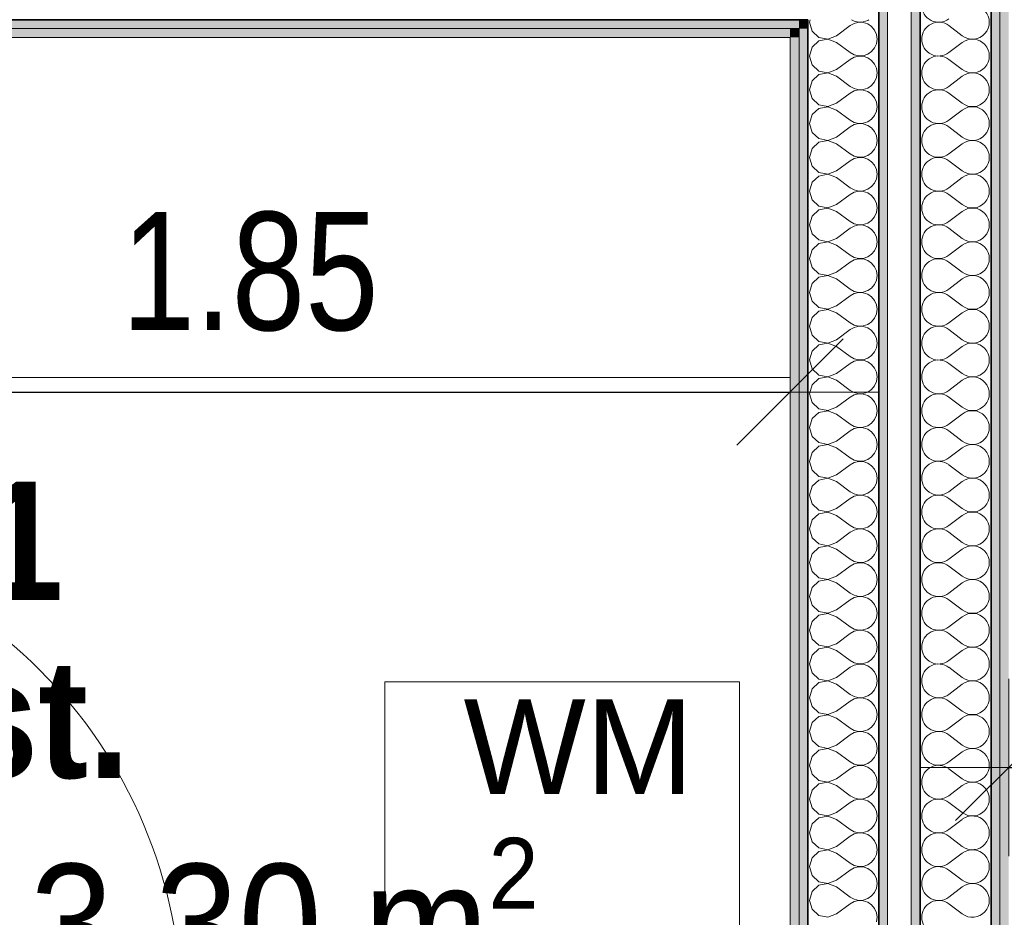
# Model space of a CAD drawing. Header units: metres. Extents: x -7.1 to 26.5, y -14.7 to 18.1.
# Tile 103 of 182: x 14.7 to 16.3, y 4.4 to 5.9. Entities that reach past the tile are written whole.
import ezdxf

# ---------------------------------------------------------------- set-up
doc = ezdxf.new("R2010")
doc.units = ezdxf.units.M
doc.header["$PDMODE"] = 65
doc.linetypes.add('AUSGEZOGEN', pattern=[0])
for name, color, linetype in [('XR$1$010 Türen', 7, 'AUSGEZOGEN'), ('XR$1$015 Innenwände', 7, 'AUSGEZOGEN'), ('XR$1$015 Innenwände Schichttrennlinien', 7, 'AUSGEZOGEN'), ('XR$1$065 Möbel Einrichtung', 7, 'AUSGEZOGEN'), ('XR$1$080 Raumdefinitionen Kontur', 7, 'AUSGEZOGEN'), ('XR$2$080 Raumdefinitionen Text_1', 7, 'AUSGEZOGEN'), ('XR$2$105 Bemassungen 100', 7, 'AUSGEZOGEN'), ('XR$3$015 Innenwände Bauteilschraffuren', 7, 'AUSGEZOGEN')]:
    doc.layers.add(name, color=color, linetype=linetype)
doc.styles.add('ARIAL', font='arial.ttf')
doc.dimstyles.new('DIMSTYLE_3', dxfattribs={"dimtxt": 0.2, "dimasz": 0.3, "dimexe": 0, "dimexo": 0, "dimgap": 0.1, "dimtad": 2, "dimrnd": 0.005, "dimzin": 4, "dimdsep": 46, "dimtxsty": 'ARIAL', "dimblk1": 'ALL_ML_STRICH', "dimblk2": 'ALL_ML_STRICH', "dimsah": 1, "dimcen": 0, "dimclrd": 7, "dimclre": 7, "dimclrt": 7, "dimadec": 0, "dimazin": 0, "dimtfac": 1, "dimtdec": 0, "dimtix": 1, "dimtmove": 2, "dimatfit": 3, "dimfxl": 0, "dimtzin": 0, "dimlwd": 0, "dimlwe": 18, "dimarcsym": 0})

# ---------------------------------------------------------------- blocks, each defined once
blk = doc.blocks.new('ALL_ML_STRICH')
at = {"color": 0, "linetype": 'ByBlock', "lineweight": -2}
for p, q in [((0, -0.5), (0, 0.5)), ((-0.3, -0.3), (0.3, 0.3)), ((-1, 0), (0.5, 0))]:
    blk.add_line(p, q, dxfattribs=at)
blk = doc.blocks.new('*D174')
at = {"layer": 'DEFPOINTS', "color": 7, "linetype": 'AUSGEZOGEN', "lineweight": 18, "transparency": 33554687}
for p in [(15.9718, 5.5534), (14.1218, 5.3905), (14.1218, 5.2885)]:
    blk.add_point(p, dxfattribs=at)
at = {"layer": 'XR$2$105 Bemassungen 100', "color": 7, "linetype": 'AUSGEZOGEN', "lineweight": -2, "transparency": 33554687}
for p, q in [((14.1218, 5.2885), (14.1218, 5.2885)), ((14.1218, 5.2885), (15.9718, 5.2885)), ((15.9718, 5.2885), (15.9718, 5.2885))]:
    blk.add_line(p, q, dxfattribs=at)
at = {"layer": 'XR$2$105 Bemassungen 100', "color": 7, "linetype": 'AUSGEZOGEN', "lineweight": 18, "transparency": 33554687, "xscale": 0.3, "yscale": 0.3, "zscale": 0.3, "rotation": 180}
blk.add_blockref('ALL_ML_STRICH', (14.1218, 5.2885), dxfattribs=at)
at = {"layer": 'XR$2$105 Bemassungen 100', "color": 7, "linetype": 'AUSGEZOGEN', "lineweight": 18, "transparency": 33554687, "xscale": 0.3, "yscale": 0.3, "zscale": 0.3}
blk.add_blockref('ALL_ML_STRICH', (15.9718, 5.2885), dxfattribs=at)
at = {"layer": 'XR$2$105 Bemassungen 100', "color": 7, "linetype": 'AUSGEZOGEN', "lineweight": 18, "transparency": 33554687, "insert": (15.0577, 5.4919), "char_height": 0.2, "width": 0.64, "attachment_point": 5, "style": 'ARIAL'}
blk.add_mtext('\\W0.80;\\A1;{\\A1;{1.85\\H0.132000;\\S^ ;}}', dxfattribs=at)
blk = doc.blocks.new('*D175')
at = {"layer": 'DEFPOINTS', "color": 7, "linetype": 'AUSGEZOGEN', "lineweight": 18, "transparency": 33554687}
for p in [(16.3418, 4.6535), (16.3418, 4.6535), (17.3418, 4.6535)]:
    blk.add_point(p, dxfattribs=at)
at = {"layer": 'XR$2$105 Bemassungen 100', "color": 7, "linetype": 'AUSGEZOGEN', "lineweight": -2, "transparency": 33554687}
for p, q in [((16.3418, 4.6535), (16.3418, 4.6535)), ((16.3418, 4.6535), (17.3418, 4.6535)), ((17.3418, 4.6535), (17.3418, 4.6535))]:
    blk.add_line(p, q, dxfattribs=at)
at = {"layer": 'XR$2$105 Bemassungen 100', "color": 7, "linetype": 'AUSGEZOGEN', "lineweight": 18, "transparency": 33554687, "xscale": 0.3, "yscale": 0.3, "zscale": 0.3, "rotation": 180}
blk.add_blockref('ALL_ML_STRICH', (16.3418, 4.6535), dxfattribs=at)
at = {"layer": 'XR$2$105 Bemassungen 100', "color": 7, "linetype": 'AUSGEZOGEN', "lineweight": 18, "transparency": 33554687, "xscale": 0.3, "yscale": 0.3, "zscale": 0.3}
blk.add_blockref('ALL_ML_STRICH', (17.3418, 4.6535), dxfattribs=at)
at = {"layer": 'XR$2$105 Bemassungen 100', "color": 7, "linetype": 'AUSGEZOGEN', "lineweight": 18, "transparency": 33554687, "insert": (16.8536, 4.8569), "char_height": 0.2, "width": 0.64, "attachment_point": 5, "style": 'ARIAL'}
blk.add_mtext('\\W0.80;\\A1;{\\A1;{1.00\\H0.132000;\\S^ ;}}', dxfattribs=at)
blk = doc.blocks.new('COMPLEXOBJECT_207')
at = {"layer": 'XR$3$015 Innenwände Bauteilschraffuren', "color": 8, "linetype": 'AUSGEZOGEN', "lineweight": 13, "transparency": 33554687}
for p, q in [((16.2632, 5.8914), (16.2403, 5.9086)), ((16.2632, 5.88), (16.2403, 5.8629)), ((16.2632, 5.8343), (16.2403, 5.8514)), ((16.2632, 5.8229), (16.2403, 5.8057)), ((16.2632, 5.7771), (16.2403, 5.7943)), ((16.2632, 5.7657), (16.2403, 5.7486)), ((16.2632, 5.72), (16.2403, 5.7371)), ((16.2632, 5.7086), (16.2403, 5.6914)), ((16.2632, 5.6629), (16.2403, 5.68)), ((16.2632, 5.6514), (16.2403, 5.6343)), ((16.2632, 5.6057), (16.2403, 5.6229)), ((16.2632, 5.5943), (16.2403, 5.5771)), ((16.2632, 5.5486), (16.2403, 5.5657)), ((16.2632, 5.5371), (16.2403, 5.52)), ((16.2632, 5.4914), (16.2403, 5.5086)), ((16.2632, 5.48), (16.2403, 5.4629)), ((16.2632, 5.4343), (16.2403, 5.4514)), ((16.2632, 5.4229), (16.2403, 5.4057)), ((16.2632, 5.3771), (16.2403, 5.3943)), ((16.2632, 5.3657), (16.2403, 5.3486)), ((16.2632, 5.32), (16.2403, 5.3371)), ((16.2632, 5.3086), (16.2403, 5.2914)), ((16.2632, 5.2629), (16.2403, 5.28)), ((16.2632, 5.2514), (16.2403, 5.2343)), ((16.2632, 5.2057), (16.2403, 5.2229)), ((16.2632, 5.1943), (16.2403, 5.1771)), ((16.2632, 5.1486), (16.2403, 5.1657)), ((16.2632, 5.1371), (16.2403, 5.12)), ((16.2632, 5.0914), (16.2403, 5.1086)), ((16.2632, 5.08), (16.2403, 5.0629)), ((16.2632, 5.0343), (16.2403, 5.0514)), ((16.2632, 5.0229), (16.2403, 5.0057)), ((16.2632, 4.9771), (16.2403, 4.9943)), ((16.2632, 4.9657), (16.2403, 4.9486)), ((16.2632, 4.92), (16.2403, 4.9371)), ((16.2632, 4.9086), (16.2403, 4.8914)), ((16.2632, 4.8629), (16.2403, 4.88)), ((16.2632, 4.8514), (16.2403, 4.8343)), ((16.2632, 4.8057), (16.2403, 4.8229)), ((16.2632, 4.7943), (16.2403, 4.7771)), ((16.2632, 4.7486), (16.2403, 4.7657)), ((16.2632, 4.7371), (16.2403, 4.72)), ((16.2632, 4.6914), (16.2403, 4.7086)), ((16.2632, 4.68), (16.2403, 4.6629)), ((16.2632, 4.6343), (16.2403, 4.6514)), ((16.2632, 4.6229), (16.2403, 4.6057)), ((16.2632, 4.5771), (16.2403, 4.5943)), ((16.2632, 4.5657), (16.2403, 4.5486)), ((16.2632, 4.52), (16.2403, 4.5371)), ((16.2632, 4.5086), (16.2403, 4.4914)), ((16.2632, 4.4629), (16.2403, 4.48)), ((16.2632, 4.4514), (16.2403, 4.4343)), ((16.2632, 4.4057), (16.2403, 4.4229))]:
    blk.add_line(p, q, dxfattribs=at)
for centre, start, end in [((16.2232, 5.9429), 180, 306.8699), ((16.2803, 5.9143), 233.1301, 126.8699), ((16.2232, 5.8857), 53.1301, 180), ((16.2232, 5.8857), 180, 306.8699), ((16.2803, 5.8571), 233.1301, 126.8699), ((16.2232, 5.8286), 53.1301, 180), ((16.2232, 5.8286), 180, 306.8699), ((16.2803, 5.8), 233.1301, 126.8699), ((16.2232, 5.7714), 53.1301, 180), ((16.2232, 5.7714), 180, 306.8699), ((16.2803, 5.7429), 233.1301, 126.8699), ((16.2232, 5.7143), 53.1301, 180), ((16.2232, 5.7143), 180, 306.8699), ((16.2803, 5.6857), 233.1301, 126.8699), ((16.2232, 5.6571), 53.1301, 180), ((16.2232, 5.6571), 180, 306.8699), ((16.2803, 5.6286), 233.1301, 126.8699), ((16.2232, 5.6), 53.1301, 180), ((16.2232, 5.6), 180, 306.8699), ((16.2803, 5.5714), 233.1301, 126.8699), ((16.2232, 5.5429), 53.1301, 180), ((16.2232, 5.5429), 180, 306.8699), ((16.2803, 5.5143), 233.1301, 126.8699), ((16.2232, 5.4857), 53.1301, 180), ((16.2232, 5.4857), 180, 306.8699), ((16.2803, 5.4571), 233.1301, 126.8699), ((16.2232, 5.4286), 53.1301, 180), ((16.2232, 5.4286), 180, 306.8699), ((16.2803, 5.4), 233.1301, 126.8699), ((16.2232, 5.3714), 53.1301, 180), ((16.2232, 5.3714), 180, 306.8699), ((16.2803, 5.3429), 233.1301, 126.8699), ((16.2232, 5.3143), 53.1301, 180), ((16.2232, 5.3143), 180, 306.8699), ((16.2803, 5.2857), 233.1301, 126.8699), ((16.2232, 5.2571), 53.1301, 180), ((16.2232, 5.2571), 180, 306.8699), ((16.2803, 5.2286), 233.1301, 126.8699), ((16.2232, 5.2), 53.1301, 180), ((16.2232, 5.2), 180, 306.8699), ((16.2803, 5.1714), 233.1301, 126.8699), ((16.2232, 5.1429), 53.1301, 180), ((16.2232, 5.1429), 180, 306.8699), ((16.2803, 5.1143), 233.1301, 126.8699), ((16.2232, 5.0857), 53.1301, 180), ((16.2232, 5.0857), 180, 306.8699), ((16.2803, 5.0571), 233.1301, 126.8699), ((16.2232, 5.0286), 53.1301, 180), ((16.2232, 5.0286), 180, 306.8699), ((16.2803, 5), 233.1301, 126.8699), ((16.2232, 4.9714), 53.1301, 180), ((16.2232, 4.9714), 180, 306.8699), ((16.2803, 4.9429), 233.1301, 126.8699), ((16.2232, 4.9143), 53.1301, 180), ((16.2232, 4.9143), 180, 306.8699), ((16.2803, 4.8857), 233.1301, 126.8699), ((16.2232, 4.8571), 53.1301, 180), ((16.2232, 4.8571), 180, 306.8699), ((16.2803, 4.8286), 233.1301, 126.8699), ((16.2232, 4.8), 53.1301, 180), ((16.2232, 4.8), 180, 306.8699), ((16.2803, 4.7714), 233.1301, 126.8699), ((16.2232, 4.7429), 53.1301, 180), ((16.2232, 4.7429), 180, 306.8699), ((16.2803, 4.7143), 233.1301, 126.8699), ((16.2232, 4.6857), 53.1301, 180), ((16.2232, 4.6857), 180, 306.8699), ((16.2803, 4.6571), 233.1301, 126.8699), ((16.2232, 4.6286), 53.1301, 180), ((16.2232, 4.6286), 180, 306.8699), ((16.2803, 4.6), 233.1301, 126.8699), ((16.2232, 4.5714), 53.1301, 180), ((16.2232, 4.5714), 180, 306.8699), ((16.2803, 4.5429), 233.1301, 126.8699), ((16.2232, 4.5143), 53.1301, 180), ((16.2232, 4.5143), 180, 306.8699), ((16.2803, 4.4857), 233.1301, 126.8699), ((16.2232, 4.4571), 53.1301, 180), ((16.2232, 4.4571), 180, 306.8699), ((16.2803, 4.4286), 233.1301, 126.8699), ((16.2232, 4.4), 53.1301, 180), ((16.2232, 4.4), 180, 306.8699)]:
    blk.add_arc(centre, 0.0286, start, end, dxfattribs=at)
blk = doc.blocks.new('COMPLEXOBJECT_250')
at = {"layer": 'XR$3$015 Innenwände Bauteilschraffuren', "color": 8, "linetype": 'AUSGEZOGEN', "lineweight": 13, "transparency": 33554687}
for p, q in [((16.0058, 5.9185), (16.0046, 5.9143)), ((16.0759, 5.9185), (16.0801, 5.9162)), ((16.0801, 5.9162), (16.0878, 5.9144)), ((16.0956, 5.9148), (16.1031, 5.9173)), ((16.1031, 5.9173), (16.1049, 5.9185)), ((16.0046, 5.9143), (16.0089, 5.8993)), ((16.0503, 5.8914), (16.0732, 5.9086)), ((16.0801, 5.9124), (16.0732, 5.9086)), ((16.0878, 5.9142), (16.0801, 5.9124)), ((16.0878, 5.9144), (16.0956, 5.9148)), ((16.0956, 5.9138), (16.0878, 5.9142)), ((16.1031, 5.9113), (16.0956, 5.9138)), ((16.1096, 5.9068), (16.1031, 5.9113)), ((16.1146, 5.9007), (16.1096, 5.9068)), ((16.1178, 5.8935), (16.1146, 5.9007)), ((16.0089, 5.8993), (16.0204, 5.8887)), ((16.0204, 5.8887), (16.0358, 5.8858)), ((16.0358, 5.8856), (16.0204, 5.8827)), ((16.0358, 5.8858), (16.0503, 5.8914)), ((16.0503, 5.88), (16.0358, 5.8856)), ((16.1189, 5.8857), (16.1178, 5.8935)), ((16.1178, 5.8779), (16.1189, 5.8857)), ((16.0089, 5.8722), (16.0046, 5.8571)), ((16.0204, 5.8827), (16.0089, 5.8722)), ((16.0503, 5.88), (16.0732, 5.8629)), ((16.1096, 5.8646), (16.1146, 5.8707)), ((16.1146, 5.8707), (16.1178, 5.8779)), ((16.0046, 5.8571), (16.0089, 5.8421)), ((16.0503, 5.8343), (16.0732, 5.8514)), ((16.0732, 5.8629), (16.0801, 5.859)), ((16.0801, 5.8552), (16.0732, 5.8514)), ((16.0801, 5.859), (16.0878, 5.8573)), ((16.0878, 5.857), (16.0801, 5.8552)), ((16.0878, 5.8573), (16.0956, 5.8576)), ((16.0956, 5.8566), (16.0878, 5.857)), ((16.0956, 5.8576), (16.1031, 5.8602)), ((16.1031, 5.8541), (16.0956, 5.8566)), ((16.1031, 5.8602), (16.1096, 5.8646)), ((16.1096, 5.8497), (16.1031, 5.8541)), ((16.1146, 5.8436), (16.1096, 5.8497)), ((16.0089, 5.8421), (16.0204, 5.8316)), ((16.0358, 5.8287), (16.0503, 5.8343)), ((16.1178, 5.8364), (16.1146, 5.8436)), ((16.1189, 5.8286), (16.1178, 5.8364)), ((16.0204, 5.8256), (16.0089, 5.815)), ((16.0204, 5.8316), (16.0358, 5.8287)), ((16.0358, 5.8285), (16.0204, 5.8256)), ((16.0503, 5.8229), (16.0358, 5.8285)), ((16.0503, 5.8229), (16.0732, 5.8057)), ((16.1146, 5.8136), (16.1178, 5.8208)), ((16.1178, 5.8208), (16.1189, 5.8286)), ((16.0089, 5.815), (16.0046, 5.8)), ((16.0046, 5.8), (16.0089, 5.785)), ((16.0732, 5.8057), (16.0801, 5.8019)), ((16.0801, 5.8019), (16.0878, 5.8001)), ((16.0878, 5.7999), (16.0801, 5.7981)), ((16.0878, 5.8001), (16.0956, 5.8005)), ((16.0956, 5.7995), (16.0878, 5.7999)), ((16.0956, 5.8005), (16.1031, 5.803)), ((16.1031, 5.797), (16.0956, 5.7995)), ((16.1031, 5.803), (16.1096, 5.8075)), ((16.1096, 5.8075), (16.1146, 5.8136)), ((16.0089, 5.785), (16.0204, 5.7744)), ((16.0503, 5.7771), (16.0732, 5.7943)), ((16.0801, 5.7981), (16.0732, 5.7943)), ((16.1096, 5.7925), (16.1031, 5.797)), ((16.1146, 5.7864), (16.1096, 5.7925)), ((16.1178, 5.7792), (16.1146, 5.7864)), ((16.0204, 5.7684), (16.0089, 5.7579)), ((16.0204, 5.7744), (16.0358, 5.7715)), ((16.0358, 5.7713), (16.0204, 5.7684)), ((16.0358, 5.7715), (16.0503, 5.7771)), ((16.0503, 5.7657), (16.0358, 5.7713)), ((16.1189, 5.7714), (16.1178, 5.7792)), ((16.1178, 5.7636), (16.1189, 5.7714)), ((16.0089, 5.7579), (16.0046, 5.7429)), ((16.0503, 5.7657), (16.0732, 5.7486)), ((16.1031, 5.7459), (16.1096, 5.7503)), ((16.1096, 5.7503), (16.1146, 5.7564)), ((16.1146, 5.7564), (16.1178, 5.7636)), ((16.0046, 5.7429), (16.0089, 5.7278)), ((16.0503, 5.72), (16.0732, 5.7371)), ((16.0732, 5.7486), (16.0801, 5.7448)), ((16.0801, 5.741), (16.0732, 5.7371)), ((16.0801, 5.7448), (16.0878, 5.743)), ((16.0878, 5.7427), (16.0801, 5.741)), ((16.0878, 5.743), (16.0956, 5.7434)), ((16.0956, 5.7424), (16.0878, 5.7427)), ((16.0956, 5.7434), (16.1031, 5.7459)), ((16.1031, 5.7398), (16.0956, 5.7424)), ((16.1096, 5.7354), (16.1031, 5.7398)), ((16.1146, 5.7293), (16.1096, 5.7354)), ((16.0089, 5.7278), (16.0204, 5.7173)), ((16.0204, 5.7173), (16.0358, 5.7144)), ((16.0358, 5.7144), (16.0503, 5.72)), ((16.1178, 5.7221), (16.1146, 5.7293)), ((16.1189, 5.7143), (16.1178, 5.7221)), ((16.0089, 5.7007), (16.0046, 5.6857)), ((16.0204, 5.7113), (16.0089, 5.7007)), ((16.0358, 5.7142), (16.0204, 5.7113)), ((16.0503, 5.7086), (16.0358, 5.7142)), ((16.0503, 5.7086), (16.0732, 5.6914)), ((16.1146, 5.6993), (16.1178, 5.7065)), ((16.1178, 5.7065), (16.1189, 5.7143)), ((16.0046, 5.6857), (16.0089, 5.6707)), ((16.0732, 5.6914), (16.0801, 5.6876)), ((16.0801, 5.6838), (16.0732, 5.68)), ((16.0801, 5.6876), (16.0878, 5.6858)), ((16.0878, 5.6856), (16.0801, 5.6838)), ((16.0878, 5.6858), (16.0956, 5.6862)), ((16.0956, 5.6852), (16.0878, 5.6856)), ((16.0956, 5.6862), (16.1031, 5.6887)), ((16.1031, 5.6827), (16.0956, 5.6852)), ((16.1031, 5.6887), (16.1096, 5.6932)), ((16.1096, 5.6932), (16.1146, 5.6993)), ((16.0089, 5.6707), (16.0204, 5.6602)), ((16.0503, 5.6629), (16.0732, 5.68)), ((16.1096, 5.6782), (16.1031, 5.6827)), ((16.1146, 5.6722), (16.1096, 5.6782)), ((16.1178, 5.665), (16.1146, 5.6722)), ((16.0204, 5.6541), (16.0089, 5.6436)), ((16.0204, 5.6602), (16.0358, 5.6573)), ((16.0358, 5.657), (16.0204, 5.6541)), ((16.0358, 5.6573), (16.0503, 5.6629)), ((16.0503, 5.6514), (16.0358, 5.657)), ((16.0503, 5.6514), (16.0732, 5.6343)), ((16.1189, 5.6571), (16.1178, 5.665)), ((16.1178, 5.6493), (16.1189, 5.6571)), ((16.0089, 5.6436), (16.0046, 5.6286)), ((16.0732, 5.6343), (16.0801, 5.6305)), ((16.1031, 5.6316), (16.1096, 5.6361)), ((16.1096, 5.6361), (16.1146, 5.6421)), ((16.1146, 5.6421), (16.1178, 5.6493)), ((16.0046, 5.6286), (16.0089, 5.6136)), ((16.0503, 5.6057), (16.0732, 5.6229)), ((16.0801, 5.6267), (16.0732, 5.6229)), ((16.0801, 5.6305), (16.0878, 5.6287)), ((16.0878, 5.6285), (16.0801, 5.6267)), ((16.0878, 5.6287), (16.0956, 5.6291)), ((16.0956, 5.6281), (16.0878, 5.6285)), ((16.0956, 5.6291), (16.1031, 5.6316)), ((16.1031, 5.6256), (16.0956, 5.6281)), ((16.1096, 5.6211), (16.1031, 5.6256)), ((16.1146, 5.615), (16.1096, 5.6211)), ((16.0089, 5.6136), (16.0204, 5.603)), ((16.0204, 5.603), (16.0358, 5.6001)), ((16.0358, 5.5999), (16.0204, 5.597)), ((16.0358, 5.6001), (16.0503, 5.6057)), ((16.0503, 5.5943), (16.0358, 5.5999)), ((16.1178, 5.6078), (16.1146, 5.615)), ((16.1189, 5.6), (16.1178, 5.6078)), ((16.1178, 5.5922), (16.1189, 5.6)), ((16.0089, 5.5864), (16.0046, 5.5714)), ((16.0204, 5.597), (16.0089, 5.5864)), ((16.0503, 5.5943), (16.0732, 5.5771)), ((16.1096, 5.5789), (16.1146, 5.585)), ((16.1146, 5.585), (16.1178, 5.5922)), ((16.0046, 5.5714), (16.0089, 5.5564)), ((16.0732, 5.5771), (16.0801, 5.5733)), ((16.0801, 5.5695), (16.0732, 5.5657)), ((16.0801, 5.5733), (16.0878, 5.5715)), ((16.0878, 5.5713), (16.0801, 5.5695)), ((16.0878, 5.5715), (16.0956, 5.5719)), ((16.0956, 5.5709), (16.0878, 5.5713)), ((16.0956, 5.5719), (16.1031, 5.5744)), ((16.1031, 5.5684), (16.0956, 5.5709)), ((16.1031, 5.5744), (16.1096, 5.5789)), ((16.1096, 5.5639), (16.1031, 5.5684)), ((16.0089, 5.5564), (16.0204, 5.5459)), ((16.0503, 5.5486), (16.0732, 5.5657)), ((16.1146, 5.5579), (16.1096, 5.5639)), ((16.1178, 5.5507), (16.1146, 5.5579)), ((16.1189, 5.5429), (16.1178, 5.5507)), ((16.0204, 5.5398), (16.0089, 5.5293)), ((16.0204, 5.5459), (16.0358, 5.543)), ((16.0358, 5.5427), (16.0204, 5.5398)), ((16.0358, 5.543), (16.0503, 5.5486)), ((16.0503, 5.5371), (16.0358, 5.5427)), ((16.0503, 5.5371), (16.0732, 5.52)), ((16.1146, 5.5278), (16.1178, 5.535)), ((16.1178, 5.535), (16.1189, 5.5429)), ((16.0089, 5.5293), (16.0046, 5.5143)), ((16.0732, 5.52), (16.0801, 5.5162)), ((16.0801, 5.5162), (16.0878, 5.5144)), ((16.0956, 5.5148), (16.1031, 5.5173)), ((16.1031, 5.5173), (16.1096, 5.5218)), ((16.1096, 5.5218), (16.1146, 5.5278)), ((16.0046, 5.5143), (16.0089, 5.4993)), ((16.0503, 5.4914), (16.0732, 5.5086)), ((16.0801, 5.5124), (16.0732, 5.5086)), ((16.0878, 5.5142), (16.0801, 5.5124)), ((16.0878, 5.5144), (16.0956, 5.5148)), ((16.0956, 5.5138), (16.0878, 5.5142)), ((16.1031, 5.5113), (16.0956, 5.5138)), ((16.1096, 5.5068), (16.1031, 5.5113)), ((16.1146, 5.5007), (16.1096, 5.5068)), ((16.1178, 5.4935), (16.1146, 5.5007)), ((16.0089, 5.4993), (16.0204, 5.4887)), ((16.0204, 5.4887), (16.0358, 5.4858)), ((16.0358, 5.4856), (16.0204, 5.4827)), ((16.0358, 5.4858), (16.0503, 5.4914)), ((16.0503, 5.48), (16.0358, 5.4856)), ((16.1189, 5.4857), (16.1178, 5.4935)), ((16.1178, 5.4779), (16.1189, 5.4857)), ((16.0089, 5.4722), (16.0046, 5.4571)), ((16.0204, 5.4827), (16.0089, 5.4722)), ((16.0503, 5.48), (16.0732, 5.4629)), ((16.1096, 5.4646), (16.1146, 5.4707)), ((16.1146, 5.4707), (16.1178, 5.4779)), ((16.0046, 5.4571), (16.0089, 5.4421)), ((16.0503, 5.4343), (16.0732, 5.4514)), ((16.0732, 5.4629), (16.0801, 5.459)), ((16.0801, 5.4552), (16.0732, 5.4514)), ((16.0801, 5.459), (16.0878, 5.4573)), ((16.0878, 5.457), (16.0801, 5.4552)), ((16.0878, 5.4573), (16.0956, 5.4576)), ((16.0956, 5.4566), (16.0878, 5.457)), ((16.0956, 5.4576), (16.1031, 5.4602)), ((16.1031, 5.4541), (16.0956, 5.4566)), ((16.1031, 5.4602), (16.1096, 5.4646)), ((16.1096, 5.4497), (16.1031, 5.4541)), ((16.1146, 5.4436), (16.1096, 5.4497)), ((16.0089, 5.4421), (16.0204, 5.4316)), ((16.0358, 5.4287), (16.0503, 5.4343)), ((16.1178, 5.4364), (16.1146, 5.4436)), ((16.1189, 5.4286), (16.1178, 5.4364)), ((16.0204, 5.4256), (16.0089, 5.415)), ((16.0204, 5.4316), (16.0358, 5.4287)), ((16.0358, 5.4285), (16.0204, 5.4256)), ((16.0503, 5.4229), (16.0358, 5.4285)), ((16.0503, 5.4229), (16.0732, 5.4057)), ((16.1146, 5.4136), (16.1178, 5.4208)), ((16.1178, 5.4208), (16.1189, 5.4286)), ((16.0089, 5.415), (16.0046, 5.4)), ((16.0046, 5.4), (16.0089, 5.385)), ((16.0732, 5.4057), (16.0801, 5.4019)), ((16.0801, 5.4019), (16.0878, 5.4001)), ((16.0878, 5.3999), (16.0801, 5.3981)), ((16.0878, 5.4001), (16.0956, 5.4005)), ((16.0956, 5.3995), (16.0878, 5.3999)), ((16.0956, 5.4005), (16.1031, 5.403)), ((16.1031, 5.397), (16.0956, 5.3995)), ((16.1031, 5.403), (16.1096, 5.4075)), ((16.1096, 5.4075), (16.1146, 5.4136)), ((16.0089, 5.385), (16.0204, 5.3744)), ((16.0503, 5.3771), (16.0732, 5.3943)), ((16.0801, 5.3981), (16.0732, 5.3943)), ((16.1096, 5.3925), (16.1031, 5.397)), ((16.1146, 5.3864), (16.1096, 5.3925)), ((16.1178, 5.3792), (16.1146, 5.3864)), ((16.0204, 5.3684), (16.0089, 5.3579)), ((16.0204, 5.3744), (16.0358, 5.3715)), ((16.0358, 5.3713), (16.0204, 5.3684)), ((16.0358, 5.3715), (16.0503, 5.3771)), ((16.0503, 5.3657), (16.0358, 5.3713)), ((16.1189, 5.3714), (16.1178, 5.3792)), ((16.1178, 5.3636), (16.1189, 5.3714)), ((16.0089, 5.3579), (16.0046, 5.3429)), ((16.0503, 5.3657), (16.0732, 5.3486)), ((16.1031, 5.3459), (16.1096, 5.3503)), ((16.1096, 5.3503), (16.1146, 5.3564)), ((16.1146, 5.3564), (16.1178, 5.3636)), ((16.0046, 5.3429), (16.0089, 5.3278)), ((16.0503, 5.32), (16.0732, 5.3371)), ((16.0732, 5.3486), (16.0801, 5.3448)), ((16.0801, 5.341), (16.0732, 5.3371)), ((16.0801, 5.3448), (16.0878, 5.343)), ((16.0878, 5.3427), (16.0801, 5.341)), ((16.0878, 5.343), (16.0956, 5.3434)), ((16.0956, 5.3424), (16.0878, 5.3427)), ((16.0956, 5.3434), (16.1031, 5.3459)), ((16.1031, 5.3398), (16.0956, 5.3424)), ((16.1096, 5.3354), (16.1031, 5.3398)), ((16.1146, 5.3293), (16.1096, 5.3354)), ((16.0089, 5.3278), (16.0204, 5.3173)), ((16.0204, 5.3173), (16.0358, 5.3144)), ((16.0358, 5.3144), (16.0503, 5.32)), ((16.1178, 5.3221), (16.1146, 5.3293)), ((16.1189, 5.3143), (16.1178, 5.3221)), ((16.0089, 5.3007), (16.0046, 5.2857)), ((16.0204, 5.3113), (16.0089, 5.3007)), ((16.0358, 5.3142), (16.0204, 5.3113)), ((16.0503, 5.3086), (16.0358, 5.3142)), ((16.0503, 5.3086), (16.0732, 5.2914)), ((16.1146, 5.2993), (16.1178, 5.3065)), ((16.1178, 5.3065), (16.1189, 5.3143)), ((16.0046, 5.2857), (16.0089, 5.2707)), ((16.0732, 5.2914), (16.0801, 5.2876)), ((16.0801, 5.2838), (16.0732, 5.28)), ((16.0801, 5.2876), (16.0878, 5.2858)), ((16.0878, 5.2856), (16.0801, 5.2838)), ((16.0878, 5.2858), (16.0956, 5.2862)), ((16.0956, 5.2852), (16.0878, 5.2856)), ((16.0956, 5.2862), (16.1031, 5.2887)), ((16.1031, 5.2827), (16.0956, 5.2852)), ((16.1031, 5.2887), (16.1096, 5.2932)), ((16.1096, 5.2932), (16.1146, 5.2993)), ((16.0089, 5.2707), (16.0204, 5.2602)), ((16.0503, 5.2629), (16.0732, 5.28)), ((16.1096, 5.2782), (16.1031, 5.2827)), ((16.1146, 5.2722), (16.1096, 5.2782)), ((16.1178, 5.265), (16.1146, 5.2722)), ((16.0204, 5.2541), (16.0089, 5.2436)), ((16.0204, 5.2602), (16.0358, 5.2573)), ((16.0358, 5.257), (16.0204, 5.2541)), ((16.0358, 5.2573), (16.0503, 5.2629)), ((16.0503, 5.2514), (16.0358, 5.257)), ((16.0503, 5.2514), (16.0732, 5.2343)), ((16.1189, 5.2571), (16.1178, 5.265)), ((16.1178, 5.2493), (16.1189, 5.2571)), ((16.0089, 5.2436), (16.0046, 5.2286)), ((16.0732, 5.2343), (16.0801, 5.2305)), ((16.1031, 5.2316), (16.1096, 5.2361)), ((16.1096, 5.2361), (16.1146, 5.2421)), ((16.1146, 5.2421), (16.1178, 5.2493)), ((16.0046, 5.2286), (16.0089, 5.2136)), ((16.0503, 5.2057), (16.0732, 5.2229)), ((16.0801, 5.2267), (16.0732, 5.2229)), ((16.0801, 5.2305), (16.0878, 5.2287)), ((16.0878, 5.2285), (16.0801, 5.2267)), ((16.0878, 5.2287), (16.0956, 5.2291)), ((16.0956, 5.2281), (16.0878, 5.2285)), ((16.0956, 5.2291), (16.1031, 5.2316)), ((16.1031, 5.2256), (16.0956, 5.2281)), ((16.1096, 5.2211), (16.1031, 5.2256)), ((16.1146, 5.215), (16.1096, 5.2211)), ((16.0089, 5.2136), (16.0204, 5.203)), ((16.0204, 5.203), (16.0358, 5.2001)), ((16.0358, 5.1999), (16.0204, 5.197)), ((16.0358, 5.2001), (16.0503, 5.2057)), ((16.0503, 5.1943), (16.0358, 5.1999)), ((16.1178, 5.2078), (16.1146, 5.215)), ((16.1189, 5.2), (16.1178, 5.2078)), ((16.1178, 5.1922), (16.1189, 5.2)), ((16.0089, 5.1864), (16.0046, 5.1714)), ((16.0204, 5.197), (16.0089, 5.1864)), ((16.0503, 5.1943), (16.0732, 5.1771)), ((16.1096, 5.1789), (16.1146, 5.185)), ((16.1146, 5.185), (16.1178, 5.1922)), ((16.0046, 5.1714), (16.0089, 5.1564)), ((16.0732, 5.1771), (16.0801, 5.1733)), ((16.0801, 5.1695), (16.0732, 5.1657)), ((16.0801, 5.1733), (16.0878, 5.1715)), ((16.0878, 5.1713), (16.0801, 5.1695)), ((16.0878, 5.1715), (16.0956, 5.1719)), ((16.0956, 5.1709), (16.0878, 5.1713)), ((16.0956, 5.1719), (16.1031, 5.1744)), ((16.1031, 5.1684), (16.0956, 5.1709)), ((16.1031, 5.1744), (16.1096, 5.1789)), ((16.1096, 5.1639), (16.1031, 5.1684)), ((16.0089, 5.1564), (16.0204, 5.1459)), ((16.0503, 5.1486), (16.0732, 5.1657)), ((16.1146, 5.1579), (16.1096, 5.1639)), ((16.1178, 5.1507), (16.1146, 5.1579)), ((16.1189, 5.1429), (16.1178, 5.1507)), ((16.0204, 5.1398), (16.0089, 5.1293)), ((16.0204, 5.1459), (16.0358, 5.143)), ((16.0358, 5.1427), (16.0204, 5.1398)), ((16.0358, 5.143), (16.0503, 5.1486)), ((16.0503, 5.1371), (16.0358, 5.1427)), ((16.0503, 5.1371), (16.0732, 5.12)), ((16.1146, 5.1278), (16.1178, 5.135)), ((16.1178, 5.135), (16.1189, 5.1429)), ((16.0089, 5.1293), (16.0046, 5.1143)), ((16.0732, 5.12), (16.0801, 5.1162)), ((16.0801, 5.1162), (16.0878, 5.1144)), ((16.0956, 5.1148), (16.1031, 5.1173)), ((16.1031, 5.1173), (16.1096, 5.1218)), ((16.1096, 5.1218), (16.1146, 5.1278)), ((16.0046, 5.1143), (16.0089, 5.0993)), ((16.0503, 5.0914), (16.0732, 5.1086)), ((16.0801, 5.1124), (16.0732, 5.1086)), ((16.0878, 5.1142), (16.0801, 5.1124)), ((16.0878, 5.1144), (16.0956, 5.1148)), ((16.0956, 5.1138), (16.0878, 5.1142)), ((16.1031, 5.1113), (16.0956, 5.1138)), ((16.1096, 5.1068), (16.1031, 5.1113)), ((16.1146, 5.1007), (16.1096, 5.1068)), ((16.1178, 5.0935), (16.1146, 5.1007)), ((16.0089, 5.0993), (16.0204, 5.0887)), ((16.0204, 5.0887), (16.0358, 5.0858)), ((16.0358, 5.0856), (16.0204, 5.0827)), ((16.0358, 5.0858), (16.0503, 5.0914)), ((16.0503, 5.08), (16.0358, 5.0856)), ((16.1189, 5.0857), (16.1178, 5.0935)), ((16.1178, 5.0779), (16.1189, 5.0857)), ((16.0089, 5.0722), (16.0046, 5.0571)), ((16.0204, 5.0827), (16.0089, 5.0722)), ((16.0503, 5.08), (16.0732, 5.0629)), ((16.1096, 5.0646), (16.1146, 5.0707)), ((16.1146, 5.0707), (16.1178, 5.0779)), ((16.0046, 5.0571), (16.0089, 5.0421)), ((16.0503, 5.0343), (16.0732, 5.0514)), ((16.0732, 5.0629), (16.0801, 5.059)), ((16.0801, 5.0552), (16.0732, 5.0514)), ((16.0801, 5.059), (16.0878, 5.0573)), ((16.0878, 5.057), (16.0801, 5.0552)), ((16.0878, 5.0573), (16.0956, 5.0576)), ((16.0956, 5.0566), (16.0878, 5.057)), ((16.0956, 5.0576), (16.1031, 5.0602)), ((16.1031, 5.0541), (16.0956, 5.0566)), ((16.1031, 5.0602), (16.1096, 5.0646)), ((16.1096, 5.0497), (16.1031, 5.0541)), ((16.1146, 5.0436), (16.1096, 5.0497)), ((16.0089, 5.0421), (16.0204, 5.0316)), ((16.0358, 5.0287), (16.0503, 5.0343)), ((16.1178, 5.0364), (16.1146, 5.0436)), ((16.1189, 5.0286), (16.1178, 5.0364)), ((16.0204, 5.0256), (16.0089, 5.015)), ((16.0204, 5.0316), (16.0358, 5.0287)), ((16.0358, 5.0285), (16.0204, 5.0256)), ((16.0503, 5.0229), (16.0358, 5.0285)), ((16.0503, 5.0229), (16.0732, 5.0057)), ((16.1146, 5.0136), (16.1178, 5.0208)), ((16.1178, 5.0208), (16.1189, 5.0286)), ((16.0089, 5.015), (16.0046, 5)), ((16.0046, 5), (16.0089, 4.985)), ((16.0732, 5.0057), (16.0801, 5.0019)), ((16.0801, 5.0019), (16.0878, 5.0001)), ((16.0878, 4.9999), (16.0801, 4.9981)), ((16.0878, 5.0001), (16.0956, 5.0005)), ((16.0956, 4.9995), (16.0878, 4.9999)), ((16.0956, 5.0005), (16.1031, 5.003)), ((16.1031, 4.997), (16.0956, 4.9995)), ((16.1031, 5.003), (16.1096, 5.0075)), ((16.1096, 5.0075), (16.1146, 5.0136)), ((16.0089, 4.985), (16.0204, 4.9744)), ((16.0503, 4.9771), (16.0732, 4.9943)), ((16.0801, 4.9981), (16.0732, 4.9943)), ((16.1096, 4.9925), (16.1031, 4.997)), ((16.1146, 4.9864), (16.1096, 4.9925)), ((16.1178, 4.9792), (16.1146, 4.9864)), ((16.0204, 4.9684), (16.0089, 4.9579)), ((16.0204, 4.9744), (16.0358, 4.9715)), ((16.0358, 4.9713), (16.0204, 4.9684)), ((16.0358, 4.9715), (16.0503, 4.9771)), ((16.0503, 4.9657), (16.0358, 4.9713)), ((16.1189, 4.9714), (16.1178, 4.9792)), ((16.1178, 4.9636), (16.1189, 4.9714)), ((16.0089, 4.9579), (16.0046, 4.9429)), ((16.0503, 4.9657), (16.0732, 4.9486)), ((16.1031, 4.9459), (16.1096, 4.9503)), ((16.1096, 4.9503), (16.1146, 4.9564)), ((16.1146, 4.9564), (16.1178, 4.9636)), ((16.0046, 4.9429), (16.0089, 4.9278)), ((16.0503, 4.92), (16.0732, 4.9371)), ((16.0732, 4.9486), (16.0801, 4.9448)), ((16.0801, 4.941), (16.0732, 4.9371)), ((16.0801, 4.9448), (16.0878, 4.943)), ((16.0878, 4.9427), (16.0801, 4.941)), ((16.0878, 4.943), (16.0956, 4.9434)), ((16.0956, 4.9424), (16.0878, 4.9427)), ((16.0956, 4.9434), (16.1031, 4.9459)), ((16.1031, 4.9398), (16.0956, 4.9424)), ((16.1096, 4.9354), (16.1031, 4.9398)), ((16.1146, 4.9293), (16.1096, 4.9354)), ((16.0089, 4.9278), (16.0204, 4.9173)), ((16.0204, 4.9173), (16.0358, 4.9144)), ((16.0358, 4.9144), (16.0503, 4.92)), ((16.1178, 4.9221), (16.1146, 4.9293)), ((16.1189, 4.9143), (16.1178, 4.9221)), ((16.0089, 4.9007), (16.0046, 4.8857)), ((16.0204, 4.9113), (16.0089, 4.9007)), ((16.0358, 4.9142), (16.0204, 4.9113)), ((16.0503, 4.9086), (16.0358, 4.9142)), ((16.0503, 4.9086), (16.0732, 4.8914)), ((16.1146, 4.8993), (16.1178, 4.9065)), ((16.1178, 4.9065), (16.1189, 4.9143)), ((16.0046, 4.8857), (16.0089, 4.8707)), ((16.0732, 4.8914), (16.0801, 4.8876)), ((16.0801, 4.8838), (16.0732, 4.88)), ((16.0801, 4.8876), (16.0878, 4.8858)), ((16.0878, 4.8856), (16.0801, 4.8838)), ((16.0878, 4.8858), (16.0956, 4.8862)), ((16.0956, 4.8852), (16.0878, 4.8856)), ((16.0956, 4.8862), (16.1031, 4.8887)), ((16.1031, 4.8827), (16.0956, 4.8852)), ((16.1031, 4.8887), (16.1096, 4.8932)), ((16.1096, 4.8932), (16.1146, 4.8993)), ((16.0089, 4.8707), (16.0204, 4.8602)), ((16.0503, 4.8629), (16.0732, 4.88)), ((16.1096, 4.8782), (16.1031, 4.8827)), ((16.1146, 4.8722), (16.1096, 4.8782)), ((16.1178, 4.865), (16.1146, 4.8722)), ((16.0204, 4.8541), (16.0089, 4.8436)), ((16.0204, 4.8602), (16.0358, 4.8573)), ((16.0358, 4.857), (16.0204, 4.8541)), ((16.0358, 4.8573), (16.0503, 4.8629)), ((16.0503, 4.8514), (16.0358, 4.857)), ((16.0503, 4.8514), (16.0732, 4.8343)), ((16.1189, 4.8571), (16.1178, 4.865)), ((16.1178, 4.8493), (16.1189, 4.8571)), ((16.0089, 4.8436), (16.0046, 4.8286)), ((16.0732, 4.8343), (16.0801, 4.8305)), ((16.1031, 4.8316), (16.1096, 4.8361)), ((16.1096, 4.8361), (16.1146, 4.8421)), ((16.1146, 4.8421), (16.1178, 4.8493)), ((16.0046, 4.8286), (16.0089, 4.8136)), ((16.0503, 4.8057), (16.0732, 4.8229)), ((16.0801, 4.8267), (16.0732, 4.8229)), ((16.0801, 4.8305), (16.0878, 4.8287)), ((16.0878, 4.8285), (16.0801, 4.8267)), ((16.0878, 4.8287), (16.0956, 4.8291)), ((16.0956, 4.8281), (16.0878, 4.8285)), ((16.0956, 4.8291), (16.1031, 4.8316)), ((16.1031, 4.8256), (16.0956, 4.8281)), ((16.1096, 4.8211), (16.1031, 4.8256)), ((16.1146, 4.815), (16.1096, 4.8211)), ((16.0089, 4.8136), (16.0204, 4.803)), ((16.0204, 4.803), (16.0358, 4.8001)), ((16.0358, 4.7999), (16.0204, 4.797)), ((16.0358, 4.8001), (16.0503, 4.8057)), ((16.0503, 4.7943), (16.0358, 4.7999)), ((16.1178, 4.8078), (16.1146, 4.815)), ((16.1189, 4.8), (16.1178, 4.8078)), ((16.1178, 4.7922), (16.1189, 4.8)), ((16.0089, 4.7864), (16.0046, 4.7714)), ((16.0204, 4.797), (16.0089, 4.7864)), ((16.0503, 4.7943), (16.0732, 4.7771)), ((16.1096, 4.7789), (16.1146, 4.785)), ((16.1146, 4.785), (16.1178, 4.7922)), ((16.0046, 4.7714), (16.0089, 4.7564)), ((16.0732, 4.7771), (16.0801, 4.7733)), ((16.0801, 4.7695), (16.0732, 4.7657)), ((16.0801, 4.7733), (16.0878, 4.7715)), ((16.0878, 4.7713), (16.0801, 4.7695)), ((16.0878, 4.7715), (16.0956, 4.7719)), ((16.0956, 4.7709), (16.0878, 4.7713)), ((16.0956, 4.7719), (16.1031, 4.7744)), ((16.1031, 4.7684), (16.0956, 4.7709)), ((16.1031, 4.7744), (16.1096, 4.7789)), ((16.1096, 4.7639), (16.1031, 4.7684)), ((16.0089, 4.7564), (16.0204, 4.7459)), ((16.0503, 4.7486), (16.0732, 4.7657)), ((16.1146, 4.7579), (16.1096, 4.7639)), ((16.1178, 4.7507), (16.1146, 4.7579)), ((16.1189, 4.7429), (16.1178, 4.7507)), ((16.0204, 4.7398), (16.0089, 4.7293)), ((16.0204, 4.7459), (16.0358, 4.743)), ((16.0358, 4.7427), (16.0204, 4.7398)), ((16.0358, 4.743), (16.0503, 4.7486)), ((16.0503, 4.7371), (16.0358, 4.7427)), ((16.0503, 4.7371), (16.0732, 4.72)), ((16.1146, 4.7278), (16.1178, 4.735)), ((16.1178, 4.735), (16.1189, 4.7429)), ((16.0089, 4.7293), (16.0046, 4.7143)), ((16.0732, 4.72), (16.0801, 4.7162)), ((16.0956, 4.7148), (16.1031, 4.7173)), ((16.1031, 4.7173), (16.1096, 4.7218)), ((16.1096, 4.7218), (16.1146, 4.7278)), ((16.0046, 4.7143), (16.0089, 4.6993)), ((16.0503, 4.6914), (16.0732, 4.7086)), ((16.0801, 4.7124), (16.0732, 4.7086)), ((16.0801, 4.7162), (16.0878, 4.7144)), ((16.0878, 4.7142), (16.0801, 4.7124)), ((16.0878, 4.7144), (16.0956, 4.7148)), ((16.0956, 4.7138), (16.0878, 4.7142)), ((16.1031, 4.7113), (16.0956, 4.7138)), ((16.1096, 4.7068), (16.1031, 4.7113)), ((16.1146, 4.7007), (16.1096, 4.7068)), ((16.1178, 4.6935), (16.1146, 4.7007)), ((16.0089, 4.6993), (16.0204, 4.6887)), ((16.0204, 4.6887), (16.0358, 4.6858)), ((16.0358, 4.6856), (16.0204, 4.6827)), ((16.0358, 4.6858), (16.0503, 4.6914)), ((16.0503, 4.68), (16.0358, 4.6856)), ((16.1189, 4.6857), (16.1178, 4.6935)), ((16.1178, 4.6779), (16.1189, 4.6857)), ((16.0089, 4.6722), (16.0046, 4.6571)), ((16.0204, 4.6827), (16.0089, 4.6722)), ((16.0503, 4.68), (16.0732, 4.6629)), ((16.1096, 4.6646), (16.1146, 4.6707)), ((16.1146, 4.6707), (16.1178, 4.6779)), ((16.0046, 4.6571), (16.0089, 4.6421)), ((16.0503, 4.6343), (16.0732, 4.6514)), ((16.0732, 4.6629), (16.0801, 4.659)), ((16.0801, 4.6552), (16.0732, 4.6514)), ((16.0801, 4.659), (16.0878, 4.6573)), ((16.0878, 4.657), (16.0801, 4.6552)), ((16.0878, 4.6573), (16.0956, 4.6576)), ((16.0956, 4.6566), (16.0878, 4.657)), ((16.0956, 4.6576), (16.1031, 4.6602)), ((16.1031, 4.6541), (16.0956, 4.6566)), ((16.1031, 4.6602), (16.1096, 4.6646)), ((16.1096, 4.6497), (16.1031, 4.6541)), ((16.1146, 4.6436), (16.1096, 4.6497)), ((16.0089, 4.6421), (16.0204, 4.6316)), ((16.0358, 4.6287), (16.0503, 4.6343)), ((16.1178, 4.6364), (16.1146, 4.6436)), ((16.1189, 4.6286), (16.1178, 4.6364)), ((16.0204, 4.6256), (16.0089, 4.615)), ((16.0204, 4.6316), (16.0358, 4.6287)), ((16.0358, 4.6285), (16.0204, 4.6256)), ((16.0503, 4.6229), (16.0358, 4.6285)), ((16.0503, 4.6229), (16.0732, 4.6057)), ((16.1146, 4.6136), (16.1178, 4.6208)), ((16.1178, 4.6208), (16.1189, 4.6286)), ((16.0089, 4.615), (16.0046, 4.6)), ((16.0046, 4.6), (16.0089, 4.585)), ((16.0732, 4.6057), (16.0801, 4.6019)), ((16.0801, 4.6019), (16.0878, 4.6001)), ((16.0878, 4.5999), (16.0801, 4.5981)), ((16.0878, 4.6001), (16.0956, 4.6005)), ((16.0956, 4.5995), (16.0878, 4.5999)), ((16.0956, 4.6005), (16.1031, 4.603)), ((16.1031, 4.603), (16.1096, 4.6075)), ((16.1096, 4.6075), (16.1146, 4.6136)), ((16.0089, 4.585), (16.0204, 4.5744)), ((16.0503, 4.5771), (16.0732, 4.5943)), ((16.0801, 4.5981), (16.0732, 4.5943)), ((16.1031, 4.597), (16.0956, 4.5995)), ((16.1096, 4.5925), (16.1031, 4.597)), ((16.1146, 4.5864), (16.1096, 4.5925)), ((16.1178, 4.5792), (16.1146, 4.5864)), ((16.0204, 4.5684), (16.0089, 4.5579)), ((16.0204, 4.5744), (16.0358, 4.5715)), ((16.0358, 4.5713), (16.0204, 4.5684)), ((16.0358, 4.5715), (16.0503, 4.5771)), ((16.0503, 4.5657), (16.0358, 4.5713)), ((16.1189, 4.5714), (16.1178, 4.5792)), ((16.1178, 4.5636), (16.1189, 4.5714)), ((16.0089, 4.5579), (16.0046, 4.5429)), ((16.0503, 4.5657), (16.0732, 4.5486)), ((16.1031, 4.5459), (16.1096, 4.5503)), ((16.1096, 4.5503), (16.1146, 4.5564)), ((16.1146, 4.5564), (16.1178, 4.5636)), ((16.0046, 4.5429), (16.0089, 4.5278)), ((16.0503, 4.52), (16.0732, 4.5371)), ((16.0732, 4.5486), (16.0801, 4.5448)), ((16.0801, 4.541), (16.0732, 4.5371)), ((16.0801, 4.5448), (16.0878, 4.543)), ((16.0878, 4.5427), (16.0801, 4.541)), ((16.0878, 4.543), (16.0956, 4.5434)), ((16.0956, 4.5424), (16.0878, 4.5427)), ((16.0956, 4.5434), (16.1031, 4.5459)), ((16.1031, 4.5398), (16.0956, 4.5424)), ((16.1096, 4.5354), (16.1031, 4.5398)), ((16.1146, 4.5293), (16.1096, 4.5354)), ((16.0089, 4.5278), (16.0204, 4.5173)), ((16.0204, 4.5173), (16.0358, 4.5144)), ((16.0358, 4.5144), (16.0503, 4.52)), ((16.1178, 4.5221), (16.1146, 4.5293)), ((16.1189, 4.5143), (16.1178, 4.5221)), ((16.0089, 4.5007), (16.0046, 4.4857)), ((16.0204, 4.5113), (16.0089, 4.5007)), ((16.0358, 4.5142), (16.0204, 4.5113)), ((16.0503, 4.5086), (16.0358, 4.5142)), ((16.0503, 4.5086), (16.0732, 4.4914)), ((16.1146, 4.4993), (16.1178, 4.5065)), ((16.1178, 4.5065), (16.1189, 4.5143)), ((16.0046, 4.4857), (16.0089, 4.4707)), ((16.0732, 4.4914), (16.0801, 4.4876)), ((16.0801, 4.4838), (16.0732, 4.48)), ((16.0801, 4.4876), (16.0878, 4.4858)), ((16.0878, 4.4856), (16.0801, 4.4838)), ((16.0878, 4.4858), (16.0956, 4.4862)), ((16.0956, 4.4852), (16.0878, 4.4856)), ((16.0956, 4.4862), (16.1031, 4.4887)), ((16.1031, 4.4827), (16.0956, 4.4852)), ((16.1031, 4.4887), (16.1096, 4.4932)), ((16.1096, 4.4932), (16.1146, 4.4993)), ((16.0089, 4.4707), (16.0204, 4.4602)), ((16.0503, 4.4629), (16.0732, 4.48)), ((16.1096, 4.4782), (16.1031, 4.4827)), ((16.1146, 4.4722), (16.1096, 4.4782)), ((16.1178, 4.465), (16.1146, 4.4722)), ((16.0204, 4.4541), (16.0089, 4.4436)), ((16.0204, 4.4602), (16.0358, 4.4573)), ((16.0358, 4.457), (16.0204, 4.4541)), ((16.0358, 4.4573), (16.0503, 4.4629)), ((16.0503, 4.4514), (16.0358, 4.457)), ((16.0503, 4.4514), (16.0732, 4.4343)), ((16.1189, 4.4571), (16.1178, 4.465)), ((16.1178, 4.4493), (16.1189, 4.4571)), ((16.0089, 4.4436), (16.0046, 4.4286)), ((16.0732, 4.4343), (16.0801, 4.4305)), ((16.1031, 4.4316), (16.1096, 4.4361)), ((16.1096, 4.4361), (16.1146, 4.4421)), ((16.1146, 4.4421), (16.1178, 4.4493)), ((16.0046, 4.4286), (16.0089, 4.4136)), ((16.0503, 4.4057), (16.0732, 4.4229)), ((16.0801, 4.4267), (16.0732, 4.4229)), ((16.0801, 4.4305), (16.0878, 4.4287)), ((16.0878, 4.4285), (16.0801, 4.4267)), ((16.0878, 4.4287), (16.0956, 4.4291)), ((16.0956, 4.4281), (16.0878, 4.4285)), ((16.0956, 4.4291), (16.1031, 4.4316)), ((16.1031, 4.4256), (16.0956, 4.4281)), ((16.1096, 4.4211), (16.1031, 4.4256)), ((16.1146, 4.415), (16.1096, 4.4211)), ((16.0089, 4.4136), (16.0204, 4.403)), ((16.0204, 4.403), (16.0358, 4.4001)), ((16.0358, 4.4001), (16.0503, 4.4057)), ((16.1178, 4.4078), (16.1146, 4.415)), ((16.1189, 4.4), (16.1178, 4.4078)), ((16.1178, 4.3922), (16.1189, 4.4))]:
    blk.add_line(p, q, dxfattribs=at)

msp = doc.modelspace()

# ---------------------------------------------------------------- hatches: boundary and pattern name
at = {"layer": 'XR$3$015 Innenwände Bauteilschraffuren', "linetype": 'AUSGEZOGEN', "lineweight": 13, "true_color": 0x202020, "transparency": 33554687}
for points in [[(16.3268, 6.2235), (16.3268, -3.6465), (16.3418, -3.6465), (16.3418, 6.2235)], [(16.3118, 6.2085), (16.3118, -3.6465), (16.3268, -3.6465), (16.3268, 6.2085)], [(16.1768, 6.0735), (16.1768, -3.6465), (16.1918, -3.6465), (16.1918, 6.0735)], [(16.1218, 6.0385), (16.1218, -3.6465), (16.1368, -3.6465), (16.1368, 6.0385)], [(13.8718, 5.9035), (15.9868, 5.9035), (15.9868, 5.9185), (13.8718, 5.9185)], [(15.9868, 5.9035), (16.0018, 5.9035), (16.0018, 5.9185)], [(15.9868, 5.9185), (15.9868, 5.9035), (16.0018, 5.9185)], [(13.8568, 5.8885), (15.9718, 5.8885), (15.9718, 5.9035), (13.8718, 5.9035)], [(15.9718, 5.8885), (15.9868, 5.8885), (15.9868, 5.9035)], [(15.9718, 5.9035), (15.9718, 5.8885), (15.9868, 5.9035)], [(15.9868, 5.9035), (15.9868, -3.6465), (16.0018, -3.6465), (16.0018, 5.9035)], [(15.9718, 5.8885), (15.9718, -3.6465), (15.9868, -3.6465), (15.9868, 5.8885)]]:
    msp.add_hatch(color=250, dxfattribs=at).paths.add_polyline_path(points)

# ---------------------------------------------------------------- linework, layer by layer
at = {"layer": 'XR$1$010 Türen', "color": 7, "linetype": 'AUSGEZOGEN', "lineweight": 13, "transparency": 33554687}
msp.add_arc((14.1218, 4.2385), 0.82, 0, 90, dxfattribs=at)
at = {"layer": 'XR$1$015 Innenwände', "color": 7, "linetype": 'AUSGEZOGEN', "lineweight": 18, "transparency": 33554687}
for p, q in [((16.1768, 6.0735), (16.1768, -3.6465)), ((16.1368, -3.6465), (16.1368, 6.0385)), ((13.8568, 5.8885), (15.9718, 5.8885)), ((15.9718, 5.8885), (15.9718, -3.6465))]:
    msp.add_line(p, q, dxfattribs=at)
at = {"layer": 'XR$1$015 Innenwände Schichttrennlinien', "color": 7, "linetype": 'AUSGEZOGEN', "lineweight": 18, "transparency": 33554687}
for p, q in [((16.3268, -3.6465), (16.3268, 6.2085)), ((13.8718, 5.9035), (15.9868, 5.9035)), ((15.9868, 5.9035), (15.9868, -3.6465))]:
    msp.add_line(p, q, dxfattribs=at)
at = {"layer": 'XR$1$015 Innenwände Schichttrennlinien', "color": 7, "linetype": 'AUSGEZOGEN', "lineweight": 35, "transparency": 33554687}
for p, q in [((16.3118, -3.6465), (16.3118, 6.0885)), ((16.1918, -3.6465), (16.1918, 6.0735)), ((16.1218, 5.9185), (16.1218, 6.0385)), ((16.1218, 5.9185), (16.1218, 6.0385)), ((13.8718, 5.9185), (16.0018, 5.9185)), ((16.0018, 5.9035), (16.0018, 5.9185)), ((16.0018, 5.9035), (16.0018, 5.9185)), ((16.1218, 5.9185), (16.1218, -3.6465)), ((16.0018, 5.9035), (16.0018, -3.6465))]:
    msp.add_line(p, q, dxfattribs=at)
at = {"layer": 'XR$1$065 Möbel Einrichtung', "color": 8, "linetype": 'AUSGEZOGEN', "lineweight": 13, "transparency": 33554687}
msp.add_line((15.9718, 5.3135), (14.1218, 5.3135), dxfattribs=at)
for points in [[(15.9718, 5.2885), (14.1218, 5.2885), (14.1218, 5.8885), (15.9718, 5.8885), (15.9718, 5.2885)], [(15.2859, 4.7985), (15.2859, 4.1985), (15.8859, 4.1985), (15.8859, 4.7985), (15.2859, 4.7985)]]:
    msp.add_lwpolyline(points, close=True, dxfattribs=at)
at = {"layer": 'XR$1$080 Raumdefinitionen Kontur', "color": 8, "linetype": 'AUSGEZOGEN', "lineweight": 13, "transparency": 33554687}
msp.add_lwpolyline([(14.1218, 5.8885), (14.1218, 4.1035), (15.9718, 4.1035), (15.9718, 5.8885), (14.1218, 5.8885)], close=True, dxfattribs=at)

# ---------------------------------------------------------------- block references
at = {"layer": 'XR$3$015 Innenwände Bauteilschraffuren', "color": 8, "linetype": 'AUSGEZOGEN', "lineweight": 13, "transparency": 33554687}
for name in ['COMPLEXOBJECT_207', 'COMPLEXOBJECT_250']:
    msp.add_blockref(name, (0, 0), dxfattribs=at)

# ---------------------------------------------------------------- texts
at = {"layer": 'XR$1$065 Möbel Einrichtung', "color": 8, "linetype": 'AUSGEZOGEN', "transparency": 33554687, "insert": (15.4191, 4.6086), "char_height": 0.16, "width": 0.472158, "attachment_point": 7, "style": 'ARIAL'}
msp.add_mtext('\\W0.98;WM', dxfattribs=at)
at = {"layer": 'XR$2$080 Raumdefinitionen Text_1', "color": 7, "linetype": 'AUSGEZOGEN', "transparency": 33554687, "insert": (14.2193, 5.1369), "char_height": 0.2, "width": 1.413497, "attachment_point": 1, "line_spacing_factor": 0.903614, "style": 'ARIAL'}
msp.add_mtext('\\A1;{\\fArial|i0|b1;\\H0.200000;\\W0.909091;\\C7;E.11}\\P{\\fArial|i0|b1;\\H0.200000;\\W0.909091;\\C7;Abst.}\\P{\\fArial|i0|b0;\\H0.200000;\\W0.909091;\\C7;BF: 3.30 m\\fArial|i0|b0;\\H0.600000x;\\S2^ ;}\\P', dxfattribs=at)

# ---------------------------------------------------------------- dimensions: what is measured, and where the dimension line sits
at = {"layer": 'XR$2$105 Bemassungen 100', "color": 7, "linetype": 'AUSGEZOGEN', "lineweight": 18, "transparency": 33554687}
for base, p1, p2, picture, middle in [((15.9718, 5.2885), (14.1218, 5.2885), (15.9718, 5.2885), '*D174', (15.0577, 5.4919)), ((17.3418, 4.6535), (16.3418, 4.6535), (17.3418, 4.6535), '*D175', (16.8536, 4.8569))]:
    dim = msp.add_linear_dim(base=base, p1=p1, p2=p2, dimstyle='DIMSTYLE_3', override={"dimpost": '<>', "dimclrd": 7, "dimclre": 7, "dimclrt": 7, "dimlwd": 0, "dimlwe": 18}, dxfattribs=at)
    dim.commit()
    dim.dimension.update_dxf_attribs({"geometry": picture, "text_midpoint": middle, "dimtype": 160})

doc.saveas('drawing.dxf')
